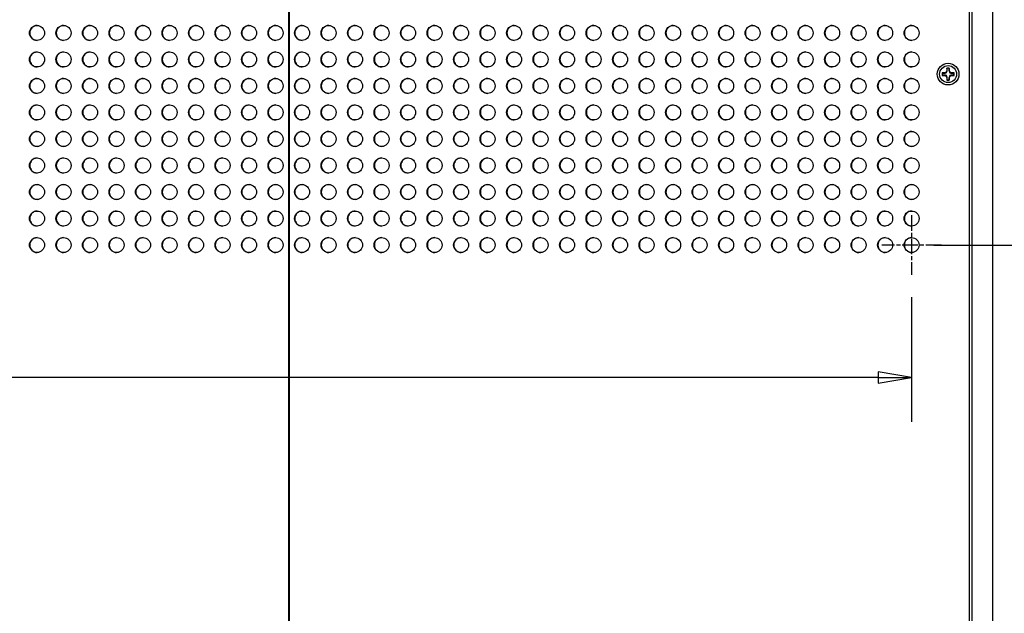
# Model space of a CAD drawing. Header units: millimetres. Extents: x 64 to 1798, y 64 to 1375.
# Tile 20 of 75: x 363 to 658, y 749 to 927. Entities that reach past the tile are written whole.
import ezdxf

# ---------------------------------------------------------------- set-up
doc = ezdxf.new("R2010")
doc.units = ezdxf.units.MM
doc.header["$LTSCALE"] = 6.666667
doc.linetypes.add('CHAIN', pattern=[0.7087, 0.4724, -0.0591, 0.1181, -0.0591])
doc.linetypes.add('DOUBLE_DASH_CHAIN', pattern=[1.2403, 0.6614, -0.0827, 0.1654, -0.0827, 0.1654, -0.0827])
for name, color, linetype, lineweight in [('Center Mark (ANSI)', 7, 'Continuous', 25), ('Dimension (ANSI)', 7, 'Continuous', 25), ('Section Line (ANSI)', 7, 'DOUBLE_DASH_CHAIN', 40), ('Visible (ANSI)', 7, 'Continuous', 25)]:
    doc.layers.add(name, color=color, linetype=linetype, lineweight=lineweight)
doc.styles.add('Note Text (ANSI)', font='tahoma.ttf')
doc.dimstyles.new('Default - mm (ANSI)', dxfattribs={"dimscale": 6.666667, "dimtxt": 1.75, "dimasz": 1.5, "dimexe": 2, "dimexo": 1, "dimgap": 0.8, "dimtad": 0, "dimtih": 1, "dimtoh": 1, "dimrnd": 1e-08, "dimzin": 0, "dimdsep": 46, "dimtxsty": 'Note Text (ANSI)', "dimblk": 'Filled-2', "dimcen": 0.09, "dimdle": 10, "dimclrd": 256, "dimclre": 256, "dimclrt": 256, "dimadec": 1, "dimazin": 0, "dimtfac": 1.741714, "dimtofl": 0, "dimtmove": 0, "dimatfit": 3, "dimldrblk": 'Filled-1', "dimfxl": 1, "dimtolj": 1, "dimtzin": 0, "dimlwd": -1, "dimlwe": -1, "dimarcsym": 0})

# ---------------------------------------------------------------- blocks, each defined once
blk = doc.blocks.new('2dTransSection0')
at = {"layer": 'Section Line (ANSI)', "linetype": 'DOUBLE_DASH_CHAIN', "ltscale": 12.351448}
blk.add_line((66.508, 151.776), (66.508, 67.959), dxfattribs=at)
blk = doc.blocks.new('Filled-2')
at = {"color": 0}
for p, q in [((0, 0), (-1, 0.167)), ((-1, 0.167), (-1, -0.167)), ((-1, 0), (0, 0)), ((-1, -0.167), (0, 0))]:
    blk.add_line(p, q, dxfattribs=at)
at = {"color": 0, "flags": 128}
blk.add_lwpolyline([(-1, -0.167), (0, 0), (-1, 0.167), (-1, -0.167)], dxfattribs=at)
at = {"color": 0}
blk.add_solid([(-1, -0.167), (0, 0), (-1, 0.167), (-1, -0.167)], dxfattribs=at)
blk = doc.blocks.new('*D10')
at = {"layer": 'Defpoints', "color": 0, "transparency": 16777216}
for p in [(654.21, 1011.84), (792.09, 1011.84), (684.69, 453.06)]:
    blk.add_point(p, dxfattribs=at)
at = {"layer": 'Dimension (ANSI)', "transparency": 16777216}
for p, q in [((660.88, 1011.84), (805.42, 1011.84)), ((792.09, 1001.84), (792.09, 756.85)), ((792.09, 463.06), (792.09, 708.05)), ((691.36, 453.06), (805.42, 453.06))]:
    blk.add_line(p, q, dxfattribs=at)
at = {"layer": 'Dimension (ANSI)', "transparency": 16777216, "xscale": 10, "yscale": 10, "zscale": 10}
for p, rotation in [((792.09, 1011.84), 90), ((792.09, 453.06), 270)]:
    blk.add_blockref('Filled-2', p, dxfattribs=dict(at, rotation=rotation))
at = {"layer": 'Dimension (ANSI)', "transparency": 16777216, "char_height": 11.6667, "attachment_point": 5, "style": 'Note Text (ANSI)'}
for s, insert in [('\\A1; 558.78 mm', (792.09, 743.88)), ('\\A1;[21.999 in]', (792.09, 719.48))]:
    blk.add_mtext(s, dxfattribs=dict(at, insert=insert))
blk = doc.blocks.new('Filled-1')
at = {"color": 0}
for p, q in [((0, 0), (-1, 0.333)), ((-1, 0.333), (-1, -0.333)), ((-1, 0), (0, 0)), ((-1, -0.333), (0, 0))]:
    blk.add_line(p, q, dxfattribs=at)
at = {"color": 0, "flags": 128}
blk.add_lwpolyline([(-1, -0.333), (0, 0), (-1, 0.333), (-1, -0.333)], dxfattribs=at)
at = {"color": 0}
blk.add_solid([(-1, -0.333), (0, 0), (-1, 0.333), (-1, -0.333)], dxfattribs=at)
blk = doc.blocks.new('*D25')
at = {"layer": 'Defpoints', "color": 0, "transparency": 16777216}
for p in [(256.81, 850.16), (629.88, 850.16), (629.88, 819.43)]:
    blk.add_point(p, dxfattribs=at)
at = {"layer": 'Dimension (ANSI)', "transparency": 16777216}
for p, q in [((256.81, 843.5), (256.81, 806.1)), ((629.88, 843.5), (629.88, 806.1)), ((256.81, 819.43), (210.84, 819.43)), ((619.88, 819.43), (266.81, 819.43))]:
    blk.add_line(p, q, dxfattribs=at)
at = {"layer": 'Dimension (ANSI)', "transparency": 16777216, "xscale": 10, "yscale": 10, "zscale": 10, "rotation": 180}
blk.add_blockref('Filled-2', (256.81, 819.43), dxfattribs=at)
at = {"layer": 'Dimension (ANSI)', "transparency": 16777216, "xscale": 10, "yscale": 10, "zscale": 10}
blk.add_blockref('Filled-2', (629.88, 819.43), dxfattribs=at)
at = {"layer": 'Dimension (ANSI)', "transparency": 16777216, "char_height": 11.6667, "attachment_point": 5, "style": 'Note Text (ANSI)'}
for s, insert in [('\\A1; 373.06 mm', (163.18, 830.84)), ('\\A1;[14.687 in]', (163.18, 806.47))]:
    blk.add_mtext(s, dxfattribs=dict(at, insert=insert))
blk = doc.blocks.new('*D26')
at = {"layer": 'Defpoints', "color": 0, "transparency": 16777216}
for p in [(638.79, 859.08), (717.66, 859.08), (684.69, 453.06)]:
    blk.add_point(p, dxfattribs=at)
at = {"layer": 'Dimension (ANSI)', "transparency": 16777216}
for p, q in [((645.46, 859.08), (730.99, 859.08)), ((717.66, 849.08), (717.66, 634.28)), ((717.66, 463.06), (717.66, 585.54)), ((691.36, 453.06), (730.99, 453.06))]:
    blk.add_line(p, q, dxfattribs=at)
at = {"layer": 'Dimension (ANSI)', "transparency": 16777216, "xscale": 10, "yscale": 10, "zscale": 10}
for p, rotation in [((717.66, 859.08), 90), ((717.66, 453.06), 270)]:
    blk.add_blockref('Filled-2', p, dxfattribs=dict(at, rotation=rotation))
at = {"layer": 'Dimension (ANSI)', "transparency": 16777216, "char_height": 11.6667, "attachment_point": 5, "style": 'Note Text (ANSI)'}
for s, insert in [('\\A1; 406.02 mm', (717.66, 621.32)), ('\\A1;[15.985 in]', (717.66, 596.94))]:
    blk.add_mtext(s, dxfattribs=dict(at, insert=insert))
blk = doc.blocks.new('*D27')
at = {"layer": 'Defpoints', "color": 0, "transparency": 16777216}
for p in [(638.79, 986.08), (717.49, 986.08), (629.88, 859.08)]:
    blk.add_point(p, dxfattribs=at)
at = {"layer": 'Dimension (ANSI)', "transparency": 16777216}
for p, q in [((645.46, 986.08), (730.82, 986.08)), ((717.49, 976.08), (717.49, 937.59)), ((717.49, 869.08), (717.49, 888.84)), ((636.54, 859.08), (730.82, 859.08))]:
    blk.add_line(p, q, dxfattribs=at)
at = {"layer": 'Dimension (ANSI)', "transparency": 16777216, "xscale": 10, "yscale": 10, "zscale": 10}
for p, rotation in [((717.49, 986.08), 90), ((717.49, 859.08), 270)]:
    blk.add_blockref('Filled-2', p, dxfattribs=dict(at, rotation=rotation))
at = {"layer": 'Dimension (ANSI)', "transparency": 16777216, "char_height": 11.6667, "attachment_point": 5, "style": 'Note Text (ANSI)'}
for s, insert in [('\\A1; 127.00 mm', (717.49, 924.62)), ('\\A1;[5.000 in]', (717.49, 900.25))]:
    blk.add_mtext(s, dxfattribs=dict(at, insert=insert))

msp = doc.modelspace()

# ---------------------------------------------------------------- linework, layer by layer
at = {"layer": 'Center Mark (ANSI)', "linetype": 'CHAIN', "ltscale": 1.48558}
for p, q in [((629.8763, 867.9939), (629.8763, 850.1647)), ((638.7909, 859.0793), (620.9618, 859.0793))]:
    msp.add_line(p, q, dxfattribs=at)
at = {"layer": 'Visible (ANSI)'}
for p, q in [((654.2145, 453.0576), (654.2145, 1011.8376)), ((647.1102, 996.3663), (647.1102, 468.5289)), ((647.8645, 995.3376), (647.8645, 469.5576)), ((640.4521, 911.3064), (640.2471, 910.8116)), ((640.4521, 912.0063), (640.4521, 911.3064)), ((640.5347, 911.29), (640.4521, 911.3064)), ((641.0874, 911.29), (641.17, 911.3064)), ((641.17, 911.3064), (641.17, 912.0063)), ((641.375, 910.8116), (641.17, 911.3064)), ((639.7522, 910.6066), (639.0524, 910.6066)), ((639.0524, 909.8886), (639.7522, 909.8886)), ((640.2471, 910.8116), (639.7522, 910.6066)), ((639.7687, 910.5239), (639.7522, 910.6066)), ((639.7687, 909.9713), (639.7522, 909.8886)), ((639.7522, 909.8886), (640.2471, 909.6836)), ((640.3423, 910.7163), (640.2471, 910.8116)), ((640.3423, 909.7789), (640.2471, 909.6836)), ((640.2471, 909.6836), (640.4521, 909.1888)), ((640.5347, 909.2052), (640.4521, 909.1888)), ((640.4521, 909.1888), (640.4521, 908.4889)), ((641.0874, 909.2052), (641.17, 909.1888)), ((641.17, 909.1888), (641.375, 909.6836)), ((641.17, 908.4889), (641.17, 909.1888)), ((641.2797, 910.7163), (641.375, 910.8116)), ((641.2797, 909.7789), (641.375, 909.6836)), ((641.8699, 910.6066), (641.375, 910.8116)), ((641.375, 909.6836), (641.8699, 909.8886)), ((641.8534, 910.5239), (641.8699, 910.6066)), ((641.8534, 909.9713), (641.8699, 909.8886)), ((642.5697, 910.6066), (641.8699, 910.6066)), ((641.8699, 909.8886), (642.5697, 909.8886))]:
    msp.add_line(p, q, dxfattribs=at)
for centre, radius in [((367.9388, 922.5793), 2.2479), ((375.8763, 922.5793), 2.2479), ((383.8138, 922.5793), 2.2479), ((391.7513, 922.5793), 2.2479), ((399.6888, 922.5793), 2.2479), ((407.6263, 922.5793), 2.2479), ((415.5638, 922.5793), 2.2479), ((423.5013, 922.5793), 2.2479), ((431.4388, 922.5793), 2.2479), ((439.3763, 922.5793), 2.2479), ((447.3138, 922.5793), 2.2479), ((455.2513, 922.5793), 2.2479), ((463.1888, 922.5793), 2.2479), ((471.1263, 922.5793), 2.2479), ((479.0638, 922.5793), 2.2479), ((487.0013, 922.5793), 2.2479), ((494.9388, 922.5793), 2.2479), ((502.8763, 922.5793), 2.2479), ((510.8138, 922.5793), 2.2479), ((518.7513, 922.5793), 2.2479), ((526.6888, 922.5793), 2.2479), ((534.6263, 922.5793), 2.2479), ((542.5638, 922.5793), 2.2479), ((550.5013, 922.5793), 2.2479), ((558.4388, 922.5793), 2.2479), ((566.3763, 922.5793), 2.2479), ((574.3138, 922.5793), 2.2479), ((582.2513, 922.5793), 2.2479), ((590.1888, 922.5793), 2.2479), ((598.1263, 922.5793), 2.2479), ((606.0638, 922.5793), 2.2479), ((614.0013, 922.5793), 2.2479), ((621.9388, 922.5793), 2.2479), ((629.8763, 922.5793), 2.2479), ((367.9388, 914.6418), 2.2479), ((375.8763, 914.6418), 2.2479), ((383.8138, 914.6418), 2.2479), ((391.7513, 914.6418), 2.2479), ((399.6888, 914.6418), 2.2479), ((407.6263, 914.6418), 2.2479), ((415.5638, 914.6418), 2.2479), ((423.5013, 914.6418), 2.2479), ((431.4388, 914.6418), 2.2479), ((439.3763, 914.6418), 2.2479), ((447.3138, 914.6418), 2.2479), ((455.2513, 914.6418), 2.2479), ((463.1888, 914.6418), 2.2479), ((471.1263, 914.6418), 2.2479), ((479.0638, 914.6418), 2.2479), ((487.0013, 914.6418), 2.2479), ((494.9388, 914.6418), 2.2479), ((502.8763, 914.6418), 2.2479), ((510.8138, 914.6418), 2.2479), ((518.7513, 914.6418), 2.2479), ((526.6888, 914.6418), 2.2479), ((534.6263, 914.6418), 2.2479), ((542.5638, 914.6418), 2.2479), ((550.5013, 914.6418), 2.2479), ((558.4388, 914.6418), 2.2479), ((566.3763, 914.6418), 2.2479), ((574.3138, 914.6418), 2.2479), ((582.2513, 914.6418), 2.2479), ((590.1888, 914.6418), 2.2479), ((598.1263, 914.6418), 2.2479), ((606.0638, 914.6418), 2.2479), ((614.0013, 914.6418), 2.2479), ((621.9388, 914.6418), 2.2479), ((629.8763, 914.6418), 2.2479), ((640.811, 910.2476), 3.2512), ((640.811, 910.2476), 2.54), ((367.9388, 906.7043), 2.2479), ((375.8763, 906.7043), 2.2479), ((383.8138, 906.7043), 2.2479), ((391.7513, 906.7043), 2.2479), ((399.6888, 906.7043), 2.2479), ((407.6263, 906.7043), 2.2479), ((415.5638, 906.7043), 2.2479), ((423.5013, 906.7043), 2.2479), ((431.4388, 906.7043), 2.2479), ((439.3763, 906.7043), 2.2479), ((447.3138, 906.7043), 2.2479), ((455.2513, 906.7043), 2.2479), ((463.1888, 906.7043), 2.2479), ((471.1263, 906.7043), 2.2479), ((479.0638, 906.7043), 2.2479), ((487.0013, 906.7043), 2.2479), ((494.9388, 906.7043), 2.2479), ((502.8763, 906.7043), 2.2479), ((510.8138, 906.7043), 2.2479), ((518.7513, 906.7043), 2.2479), ((526.6888, 906.7043), 2.2479), ((534.6263, 906.7043), 2.2479), ((542.5638, 906.7043), 2.2479), ((550.5013, 906.7043), 2.2479), ((558.4388, 906.7043), 2.2479), ((566.3763, 906.7043), 2.2479), ((574.3138, 906.7043), 2.2479), ((582.2513, 906.7043), 2.2479), ((590.1888, 906.7043), 2.2479), ((598.1263, 906.7043), 2.2479), ((606.0638, 906.7043), 2.2479), ((614.0013, 906.7043), 2.2479), ((621.9388, 906.7043), 2.2479), ((629.8763, 906.7043), 2.2479), ((367.9388, 898.7668), 2.2479), ((375.8763, 898.7668), 2.2479), ((383.8138, 898.7668), 2.2479), ((391.7513, 898.7668), 2.2479), ((399.6888, 898.7668), 2.2479), ((407.6263, 898.7668), 2.2479), ((415.5638, 898.7668), 2.2479), ((423.5013, 898.7668), 2.2479), ((431.4388, 898.7668), 2.2479), ((439.3763, 898.7668), 2.2479), ((447.3138, 898.7668), 2.2479), ((455.2513, 898.7668), 2.2479), ((463.1888, 898.7668), 2.2479), ((471.1263, 898.7668), 2.2479), ((479.0638, 898.7668), 2.2479), ((487.0013, 898.7668), 2.2479), ((494.9388, 898.7668), 2.2479), ((502.8763, 898.7668), 2.2479), ((510.8138, 898.7668), 2.2479), ((518.7513, 898.7668), 2.2479), ((526.6888, 898.7668), 2.2479), ((534.6263, 898.7668), 2.2479), ((542.5638, 898.7668), 2.2479), ((550.5013, 898.7668), 2.2479), ((558.4388, 898.7668), 2.2479), ((566.3763, 898.7668), 2.2479), ((574.3138, 898.7668), 2.2479), ((582.2513, 898.7668), 2.2479), ((590.1888, 898.7668), 2.2479), ((598.1263, 898.7668), 2.2479), ((606.0638, 898.7668), 2.2479), ((614.0013, 898.7668), 2.2479), ((621.9388, 898.7668), 2.2479), ((629.8763, 898.7668), 2.2479), ((367.9388, 890.8293), 2.2479), ((375.8763, 890.8293), 2.2479), ((383.8138, 890.8293), 2.2479), ((391.7513, 890.8293), 2.2479), ((399.6888, 890.8293), 2.2479), ((407.6263, 890.8293), 2.2479), ((415.5638, 890.8293), 2.2479), ((423.5013, 890.8293), 2.2479), ((431.4388, 890.8293), 2.2479), ((439.3763, 890.8293), 2.2479), ((447.3138, 890.8293), 2.2479), ((455.2513, 890.8293), 2.2479), ((463.1888, 890.8293), 2.2479), ((471.1263, 890.8293), 2.2479), ((479.0638, 890.8293), 2.2479), ((487.0013, 890.8293), 2.2479), ((494.9388, 890.8293), 2.2479), ((502.8763, 890.8293), 2.2479), ((510.8138, 890.8293), 2.2479), ((518.7513, 890.8293), 2.2479), ((526.6888, 890.8293), 2.2479), ((534.6263, 890.8293), 2.2479), ((542.5638, 890.8293), 2.2479), ((550.5013, 890.8293), 2.2479), ((558.4388, 890.8293), 2.2479), ((566.3763, 890.8293), 2.2479), ((574.3138, 890.8293), 2.2479), ((582.2513, 890.8293), 2.2479), ((590.1888, 890.8293), 2.2479), ((598.1263, 890.8293), 2.2479), ((606.0638, 890.8293), 2.2479), ((614.0013, 890.8293), 2.2479), ((621.9388, 890.8293), 2.2479), ((629.8763, 890.8293), 2.2479), ((367.9388, 882.8918), 2.2479), ((375.8763, 882.8918), 2.2479), ((383.8138, 882.8918), 2.2479), ((391.7513, 882.8918), 2.2479), ((399.6888, 882.8918), 2.2479), ((407.6263, 882.8918), 2.2479), ((415.5638, 882.8918), 2.2479), ((423.5013, 882.8918), 2.2479), ((431.4388, 882.8918), 2.2479), ((439.3763, 882.8918), 2.2479), ((447.3138, 882.8918), 2.2479), ((455.2513, 882.8918), 2.2479), ((463.1888, 882.8918), 2.2479), ((471.1263, 882.8918), 2.2479), ((479.0638, 882.8918), 2.2479), ((487.0013, 882.8918), 2.2479), ((494.9388, 882.8918), 2.2479), ((502.8763, 882.8918), 2.2479), ((510.8138, 882.8918), 2.2479), ((518.7513, 882.8918), 2.2479), ((526.6888, 882.8918), 2.2479), ((534.6263, 882.8918), 2.2479), ((542.5638, 882.8918), 2.2479), ((550.5013, 882.8918), 2.2479), ((558.4388, 882.8918), 2.2479), ((566.3763, 882.8918), 2.2479), ((574.3138, 882.8918), 2.2479), ((582.2513, 882.8918), 2.2479), ((590.1888, 882.8918), 2.2479), ((598.1263, 882.8918), 2.2479), ((606.0638, 882.8918), 2.2479), ((614.0013, 882.8918), 2.2479), ((621.9388, 882.8918), 2.2479), ((629.8763, 882.8918), 2.2479), ((367.9388, 874.9543), 2.2479), ((375.8763, 874.9543), 2.2479), ((383.8138, 874.9543), 2.2479), ((391.7513, 874.9543), 2.2479), ((399.6888, 874.9543), 2.2479), ((407.6263, 874.9543), 2.2479), ((415.5638, 874.9543), 2.2479), ((423.5013, 874.9543), 2.2479), ((431.4388, 874.9543), 2.2479), ((439.3763, 874.9543), 2.2479), ((447.3138, 874.9543), 2.2479), ((455.2513, 874.9543), 2.2479), ((463.1888, 874.9543), 2.2479), ((471.1263, 874.9543), 2.2479), ((479.0638, 874.9543), 2.2479), ((487.0013, 874.9543), 2.2479), ((494.9388, 874.9543), 2.2479), ((502.8763, 874.9543), 2.2479), ((510.8138, 874.9543), 2.2479), ((518.7513, 874.9543), 2.2479), ((526.6888, 874.9543), 2.2479), ((534.6263, 874.9543), 2.2479), ((542.5638, 874.9543), 2.2479), ((550.5013, 874.9543), 2.2479), ((558.4388, 874.9543), 2.2479), ((566.3763, 874.9543), 2.2479), ((574.3138, 874.9543), 2.2479), ((582.2513, 874.9543), 2.2479), ((590.1888, 874.9543), 2.2479), ((598.1263, 874.9543), 2.2479), ((606.0638, 874.9543), 2.2479), ((614.0013, 874.9543), 2.2479), ((621.9388, 874.9543), 2.2479), ((629.8763, 874.9543), 2.2479), ((367.9388, 867.0168), 2.2479), ((375.8763, 867.0168), 2.2479), ((383.8138, 867.0168), 2.2479), ((391.7513, 867.0168), 2.2479), ((399.6888, 867.0168), 2.2479), ((407.6263, 867.0168), 2.2479), ((415.5638, 867.0168), 2.2479), ((423.5013, 867.0168), 2.2479), ((431.4388, 867.0168), 2.2479), ((439.3763, 867.0168), 2.2479), ((447.3138, 867.0168), 2.2479), ((455.2513, 867.0168), 2.2479), ((463.1888, 867.0168), 2.2479), ((471.1263, 867.0168), 2.2479), ((479.0638, 867.0168), 2.2479), ((487.0013, 867.0168), 2.2479), ((494.9388, 867.0168), 2.2479), ((502.8763, 867.0168), 2.2479), ((510.8138, 867.0168), 2.2479), ((518.7513, 867.0168), 2.2479), ((526.6888, 867.0168), 2.2479), ((534.6263, 867.0168), 2.2479), ((542.5638, 867.0168), 2.2479), ((550.5013, 867.0168), 2.2479), ((558.4388, 867.0168), 2.2479), ((566.3763, 867.0168), 2.2479), ((574.3138, 867.0168), 2.2479), ((582.2513, 867.0168), 2.2479), ((590.1888, 867.0168), 2.2479), ((598.1263, 867.0168), 2.2479), ((606.0638, 867.0168), 2.2479), ((614.0013, 867.0168), 2.2479), ((621.9388, 867.0168), 2.2479), ((629.8763, 867.0168), 2.2479), ((367.9388, 859.0793), 2.2479), ((375.8763, 859.0793), 2.2479), ((383.8138, 859.0793), 2.2479), ((391.7513, 859.0793), 2.2479), ((399.6888, 859.0793), 2.2479), ((407.6263, 859.0793), 2.2479), ((415.5638, 859.0793), 2.2479), ((423.5013, 859.0793), 2.2479), ((431.4388, 859.0793), 2.2479), ((439.3763, 859.0793), 2.2479), ((447.3138, 859.0793), 2.2479), ((455.2513, 859.0793), 2.2479), ((463.1888, 859.0793), 2.2479), ((471.1263, 859.0793), 2.2479), ((479.0638, 859.0793), 2.2479), ((487.0013, 859.0793), 2.2479), ((494.9388, 859.0793), 2.2479), ((502.8763, 859.0793), 2.2479), ((510.8138, 859.0793), 2.2479), ((518.7513, 859.0793), 2.2479), ((526.6888, 859.0793), 2.2479), ((534.6263, 859.0793), 2.2479), ((542.5638, 859.0793), 2.2479), ((550.5013, 859.0793), 2.2479), ((558.4388, 859.0793), 2.2479), ((566.3763, 859.0793), 2.2479), ((574.3138, 859.0793), 2.2479), ((582.2513, 859.0793), 2.2479), ((590.1888, 859.0793), 2.2479), ((598.1263, 859.0793), 2.2479), ((606.0638, 859.0793), 2.2479), ((614.0013, 859.0793), 2.2479), ((621.9388, 859.0793), 2.2479), ((629.8763, 859.0793), 2.2479)]:
    msp.add_circle(centre, radius, dxfattribs=at)
for centre, radius, start, end in [((368.0277, 922.5793), 2.2479, 91.133041, 268.866959), ((375.9652, 922.5793), 2.2479, 91.133041, 268.866959), ((383.9027, 922.5793), 2.2479, 91.133041, 268.866959), ((391.8402, 922.5793), 2.2479, 91.133041, 268.866959), ((399.7777, 922.5793), 2.2479, 91.133041, 268.866959), ((407.7152, 922.5793), 2.2479, 91.133041, 268.866959), ((415.6527, 922.5793), 2.2479, 91.133041, 268.866959), ((423.5902, 922.5793), 2.2479, 91.133041, 268.866959), ((431.5277, 922.5793), 2.2479, 91.133041, 268.866959), ((439.4652, 922.5793), 2.2479, 91.133041, 268.866959), ((447.4027, 922.5793), 2.2479, 91.133041, 268.866959), ((455.3402, 922.5793), 2.2479, 91.133041, 268.866959), ((463.2777, 922.5793), 2.2479, 91.133041, 268.866959), ((471.2152, 922.5793), 2.2479, 91.133041, 268.866959), ((479.1527, 922.5793), 2.2479, 91.133041, 268.866959), ((487.0902, 922.5793), 2.2479, 91.133041, 268.866959), ((495.0277, 922.5793), 2.2479, 91.133041, 268.866959), ((502.9652, 922.5793), 2.2479, 91.133041, 268.866959), ((510.9027, 922.5793), 2.2479, 91.133041, 268.866959), ((518.8402, 922.5793), 2.2479, 91.133041, 268.866959), ((526.7777, 922.5793), 2.2479, 91.133041, 268.866959), ((534.7152, 922.5793), 2.2479, 91.133041, 268.866959), ((542.6527, 922.5793), 2.2479, 91.133041, 268.866959), ((550.5902, 922.5793), 2.2479, 91.133041, 268.866959), ((558.5277, 922.5793), 2.2479, 91.133041, 268.866959), ((566.4652, 922.5793), 2.2479, 91.133041, 268.866959), ((574.4027, 922.5793), 2.2479, 91.133041, 268.866959), ((582.3402, 922.5793), 2.2479, 91.133041, 268.866959), ((590.2777, 922.5793), 2.2479, 91.133041, 268.866959), ((598.2152, 922.5793), 2.2479, 91.133041, 268.866959), ((606.1527, 922.5793), 2.2479, 91.133041, 268.866959), ((614.0902, 922.5793), 2.2479, 91.133041, 268.866959), ((622.0277, 922.5793), 2.2479, 91.133041, 268.866959), ((629.9652, 922.5793), 2.2479, 91.133041, 268.866959), ((368.0277, 914.6418), 2.2479, 91.133041, 268.866959), ((375.9652, 914.6418), 2.2479, 91.133041, 268.866959), ((383.9027, 914.6418), 2.2479, 91.133041, 268.866959), ((391.8402, 914.6418), 2.2479, 91.133041, 268.866959), ((399.7777, 914.6418), 2.2479, 91.133041, 268.866959), ((407.7152, 914.6418), 2.2479, 91.133041, 268.866959), ((415.6527, 914.6418), 2.2479, 91.133041, 268.866959), ((423.5902, 914.6418), 2.2479, 91.133041, 268.866959), ((431.5277, 914.6418), 2.2479, 91.133041, 268.866959), ((439.4652, 914.6418), 2.2479, 91.133041, 268.866959), ((447.4027, 914.6418), 2.2479, 91.133041, 268.866959), ((455.3402, 914.6418), 2.2479, 91.133041, 268.866959), ((463.2777, 914.6418), 2.2479, 91.133041, 268.866959), ((471.2152, 914.6418), 2.2479, 91.133041, 268.866959), ((479.1527, 914.6418), 2.2479, 91.133041, 268.866959), ((487.0902, 914.6418), 2.2479, 91.133041, 268.866959), ((495.0277, 914.6418), 2.2479, 91.133041, 268.866959), ((502.9652, 914.6418), 2.2479, 91.133041, 268.866959), ((510.9027, 914.6418), 2.2479, 91.133041, 268.866959), ((518.8402, 914.6418), 2.2479, 91.133041, 268.866959), ((526.7777, 914.6418), 2.2479, 91.133041, 268.866959), ((534.7152, 914.6418), 2.2479, 91.133041, 268.866959), ((542.6527, 914.6418), 2.2479, 91.133041, 268.866959), ((550.5902, 914.6418), 2.2479, 91.133041, 268.866959), ((558.5277, 914.6418), 2.2479, 91.133041, 268.866959), ((566.4652, 914.6418), 2.2479, 91.133041, 268.866959), ((574.4027, 914.6418), 2.2479, 91.133041, 268.866959), ((582.3402, 914.6418), 2.2479, 91.133041, 268.866959), ((590.2777, 914.6418), 2.2479, 91.133041, 268.866959), ((598.2152, 914.6418), 2.2479, 91.133041, 268.866959), ((606.1527, 914.6418), 2.2479, 91.133041, 268.866959), ((614.0902, 914.6418), 2.2479, 91.133041, 268.866959), ((622.0277, 914.6418), 2.2479, 91.133041, 268.866959), ((629.9652, 914.6418), 2.2479, 91.133041, 268.866959), ((640.811, 910.2476), 1.7949, 78.463041, 101.536959), ((640.811, 910.2476), 1.7483, 78.660385, 101.339615), ((368.0277, 906.7043), 2.2479, 91.133041, 268.866959), ((375.9652, 906.7043), 2.2479, 91.133041, 268.866959), ((383.9027, 906.7043), 2.2479, 91.133041, 268.866959), ((391.8402, 906.7043), 2.2479, 91.133041, 268.866959), ((399.7777, 906.7043), 2.2479, 91.133041, 268.866959), ((407.7152, 906.7043), 2.2479, 91.133041, 268.866959), ((415.6527, 906.7043), 2.2479, 91.133041, 268.866959), ((423.5902, 906.7043), 2.2479, 91.133041, 268.866959), ((431.5277, 906.7043), 2.2479, 91.133041, 268.866959), ((439.4652, 906.7043), 2.2479, 91.133041, 268.866959), ((447.4027, 906.7043), 2.2479, 91.133041, 268.866959), ((455.3402, 906.7043), 2.2479, 91.133041, 268.866959), ((463.2777, 906.7043), 2.2479, 91.133041, 268.866959), ((471.2152, 906.7043), 2.2479, 91.133041, 268.866959), ((479.1527, 906.7043), 2.2479, 91.133041, 268.866959), ((487.0902, 906.7043), 2.2479, 91.133041, 268.866959), ((495.0277, 906.7043), 2.2479, 91.133041, 268.866959), ((502.9652, 906.7043), 2.2479, 91.133041, 268.866959), ((510.9027, 906.7043), 2.2479, 91.133041, 268.866959), ((518.8402, 906.7043), 2.2479, 91.133041, 268.866959), ((526.7777, 906.7043), 2.2479, 91.133041, 268.866959), ((534.7152, 906.7043), 2.2479, 91.133041, 268.866959), ((542.6527, 906.7043), 2.2479, 91.133041, 268.866959), ((550.5902, 906.7043), 2.2479, 91.133041, 268.866959), ((558.5277, 906.7043), 2.2479, 91.133041, 268.866959), ((566.4652, 906.7043), 2.2479, 91.133041, 268.866959), ((574.4027, 906.7043), 2.2479, 91.133041, 268.866959), ((582.3402, 906.7043), 2.2479, 91.133041, 268.866959), ((590.2777, 906.7043), 2.2479, 91.133041, 268.866959), ((598.2152, 906.7043), 2.2479, 91.133041, 268.866959), ((606.1527, 906.7043), 2.2479, 91.133041, 268.866959), ((614.0902, 906.7043), 2.2479, 91.133041, 268.866959), ((622.0277, 906.7043), 2.2479, 91.133041, 268.866959), ((629.9652, 906.7043), 2.2479, 91.133041, 268.866959), ((640.811, 910.2476), 1.7949, 168.463041, 191.536959), ((640.811, 910.2476), 1.7483, 168.660385, 191.339615), ((640.811, 910.2476), 1.7949, 258.463041, 281.536959), ((640.811, 910.2476), 1.7483, 258.660385, 281.339615), ((640.811, 910.2476), 1.7483, 348.660385, 11.339615), ((640.811, 910.2476), 1.7949, 348.463041, 11.536959), ((368.0277, 898.7668), 2.2479, 91.133041, 268.866959), ((375.9652, 898.7668), 2.2479, 91.133041, 268.866959), ((383.9027, 898.7668), 2.2479, 91.133041, 268.866959), ((391.8402, 898.7668), 2.2479, 91.133041, 268.866959), ((399.7777, 898.7668), 2.2479, 91.133041, 268.866959), ((407.7152, 898.7668), 2.2479, 91.133041, 268.866959), ((415.6527, 898.7668), 2.2479, 91.133041, 268.866959), ((423.5902, 898.7668), 2.2479, 91.133041, 268.866959), ((431.5277, 898.7668), 2.2479, 91.133041, 268.866959), ((439.4652, 898.7668), 2.2479, 91.133041, 268.866959), ((447.4027, 898.7668), 2.2479, 91.133041, 268.866959), ((455.3402, 898.7668), 2.2479, 91.133041, 268.866959), ((463.2777, 898.7668), 2.2479, 91.133041, 268.866959), ((471.2152, 898.7668), 2.2479, 91.133041, 268.866959), ((479.1527, 898.7668), 2.2479, 91.133041, 268.866959), ((487.0902, 898.7668), 2.2479, 91.133041, 268.866959), ((495.0277, 898.7668), 2.2479, 91.133041, 268.866959), ((502.9652, 898.7668), 2.2479, 91.133041, 268.866959), ((510.9027, 898.7668), 2.2479, 91.133041, 268.866959), ((518.8402, 898.7668), 2.2479, 91.133041, 268.866959), ((526.7777, 898.7668), 2.2479, 91.133041, 268.866959), ((534.7152, 898.7668), 2.2479, 91.133041, 268.866959), ((542.6527, 898.7668), 2.2479, 91.133041, 268.866959), ((550.5902, 898.7668), 2.2479, 91.133041, 268.866959), ((558.5277, 898.7668), 2.2479, 91.133041, 268.866959), ((566.4652, 898.7668), 2.2479, 91.133041, 268.866959), ((574.4027, 898.7668), 2.2479, 91.133041, 268.866959), ((582.3402, 898.7668), 2.2479, 91.133041, 268.866959), ((590.2777, 898.7668), 2.2479, 91.133041, 268.866959), ((598.2152, 898.7668), 2.2479, 91.133041, 268.866959), ((606.1527, 898.7668), 2.2479, 91.133041, 268.866959), ((614.0902, 898.7668), 2.2479, 91.133041, 268.866959), ((622.0277, 898.7668), 2.2479, 91.133041, 268.866959), ((629.9652, 898.7668), 2.2479, 91.133041, 268.866959), ((368.0277, 890.8293), 2.2479, 91.133041, 268.866959), ((375.9652, 890.8293), 2.2479, 91.133041, 268.866959), ((383.9027, 890.8293), 2.2479, 91.133041, 268.866959), ((391.8402, 890.8293), 2.2479, 91.133041, 268.866959), ((399.7777, 890.8293), 2.2479, 91.133041, 268.866959), ((407.7152, 890.8293), 2.2479, 91.133041, 268.866959), ((415.6527, 890.8293), 2.2479, 91.133041, 268.866959), ((423.5902, 890.8293), 2.2479, 91.133041, 268.866959), ((431.5277, 890.8293), 2.2479, 91.133041, 268.866959), ((439.4652, 890.8293), 2.2479, 91.133041, 268.866959), ((447.4027, 890.8293), 2.2479, 91.133041, 268.866959), ((455.3402, 890.8293), 2.2479, 91.133041, 268.866959), ((463.2777, 890.8293), 2.2479, 91.133041, 268.866959), ((471.2152, 890.8293), 2.2479, 91.133041, 268.866959), ((479.1527, 890.8293), 2.2479, 91.133041, 268.866959), ((487.0902, 890.8293), 2.2479, 91.133041, 268.866959), ((495.0277, 890.8293), 2.2479, 91.133041, 268.866959), ((502.9652, 890.8293), 2.2479, 91.133041, 268.866959), ((510.9027, 890.8293), 2.2479, 91.133041, 268.866959), ((518.8402, 890.8293), 2.2479, 91.133041, 268.866959), ((526.7777, 890.8293), 2.2479, 91.133041, 268.866959), ((534.7152, 890.8293), 2.2479, 91.133041, 268.866959), ((542.6527, 890.8293), 2.2479, 91.133041, 268.866959), ((550.5902, 890.8293), 2.2479, 91.133041, 268.866959), ((558.5277, 890.8293), 2.2479, 91.133041, 268.866959), ((566.4652, 890.8293), 2.2479, 91.133041, 268.866959), ((574.4027, 890.8293), 2.2479, 91.133041, 268.866959), ((582.3402, 890.8293), 2.2479, 91.133041, 268.866959), ((590.2777, 890.8293), 2.2479, 91.133041, 268.866959), ((598.2152, 890.8293), 2.2479, 91.133041, 268.866959), ((606.1527, 890.8293), 2.2479, 91.133041, 268.866959), ((614.0902, 890.8293), 2.2479, 91.133041, 268.866959), ((622.0277, 890.8293), 2.2479, 91.133041, 268.866959), ((629.9652, 890.8293), 2.2479, 91.133041, 268.866959), ((368.0277, 882.8918), 2.2479, 91.133041, 268.866959), ((375.9652, 882.8918), 2.2479, 91.133041, 268.866959), ((383.9027, 882.8918), 2.2479, 91.133041, 268.866959), ((391.8402, 882.8918), 2.2479, 91.133041, 268.866959), ((399.7777, 882.8918), 2.2479, 91.133041, 268.866959), ((407.7152, 882.8918), 2.2479, 91.133041, 268.866959), ((415.6527, 882.8918), 2.2479, 91.133041, 268.866959), ((423.5902, 882.8918), 2.2479, 91.133041, 268.866959), ((431.5277, 882.8918), 2.2479, 91.133041, 268.866959), ((439.4652, 882.8918), 2.2479, 91.133041, 268.866959), ((447.4027, 882.8918), 2.2479, 91.133041, 268.866959), ((455.3402, 882.8918), 2.2479, 91.133041, 268.866959), ((463.2777, 882.8918), 2.2479, 91.133041, 268.866959), ((471.2152, 882.8918), 2.2479, 91.133041, 268.866959), ((479.1527, 882.8918), 2.2479, 91.133041, 268.866959), ((487.0902, 882.8918), 2.2479, 91.133041, 268.866959), ((495.0277, 882.8918), 2.2479, 91.133041, 268.866959), ((502.9652, 882.8918), 2.2479, 91.133041, 268.866959), ((510.9027, 882.8918), 2.2479, 91.133041, 268.866959), ((518.8402, 882.8918), 2.2479, 91.133041, 268.866959), ((526.7777, 882.8918), 2.2479, 91.133041, 268.866959), ((534.7152, 882.8918), 2.2479, 91.133041, 268.866959), ((542.6527, 882.8918), 2.2479, 91.133041, 268.866959), ((550.5902, 882.8918), 2.2479, 91.133041, 268.866959), ((558.5277, 882.8918), 2.2479, 91.133041, 268.866959), ((566.4652, 882.8918), 2.2479, 91.133041, 268.866959), ((574.4027, 882.8918), 2.2479, 91.133041, 268.866959), ((582.3402, 882.8918), 2.2479, 91.133041, 268.866959), ((590.2777, 882.8918), 2.2479, 91.133041, 268.866959), ((598.2152, 882.8918), 2.2479, 91.133041, 268.866959), ((606.1527, 882.8918), 2.2479, 91.133041, 268.866959), ((614.0902, 882.8918), 2.2479, 91.133041, 268.866959), ((622.0277, 882.8918), 2.2479, 91.133041, 268.866959), ((629.9652, 882.8918), 2.2479, 91.133041, 268.866959), ((368.0277, 874.9543), 2.2479, 91.133041, 268.866959), ((375.9652, 874.9543), 2.2479, 91.133041, 268.866959), ((383.9027, 874.9543), 2.2479, 91.133041, 268.866959), ((391.8402, 874.9543), 2.2479, 91.133041, 268.866959), ((399.7777, 874.9543), 2.2479, 91.133041, 268.866959), ((407.7152, 874.9543), 2.2479, 91.133041, 268.866959), ((415.6527, 874.9543), 2.2479, 91.133041, 268.866959), ((423.5902, 874.9543), 2.2479, 91.133041, 268.866959), ((431.5277, 874.9543), 2.2479, 91.133041, 268.866959), ((439.4652, 874.9543), 2.2479, 91.133041, 268.866959), ((447.4027, 874.9543), 2.2479, 91.133041, 268.866959), ((455.3402, 874.9543), 2.2479, 91.133041, 268.866959), ((463.2777, 874.9543), 2.2479, 91.133041, 268.866959), ((471.2152, 874.9543), 2.2479, 91.133041, 268.866959), ((479.1527, 874.9543), 2.2479, 91.133041, 268.866959), ((487.0902, 874.9543), 2.2479, 91.133041, 268.866959), ((495.0277, 874.9543), 2.2479, 91.133041, 268.866959), ((502.9652, 874.9543), 2.2479, 91.133041, 268.866959), ((510.9027, 874.9543), 2.2479, 91.133041, 268.866959), ((518.8402, 874.9543), 2.2479, 91.133041, 268.866959), ((526.7777, 874.9543), 2.2479, 91.133041, 268.866959), ((534.7152, 874.9543), 2.2479, 91.133041, 268.866959), ((542.6527, 874.9543), 2.2479, 91.133041, 268.866959), ((550.5902, 874.9543), 2.2479, 91.133041, 268.866959), ((558.5277, 874.9543), 2.2479, 91.133041, 268.866959), ((566.4652, 874.9543), 2.2479, 91.133041, 268.866959), ((574.4027, 874.9543), 2.2479, 91.133041, 268.866959), ((582.3402, 874.9543), 2.2479, 91.133041, 268.866959), ((590.2777, 874.9543), 2.2479, 91.133041, 268.866959), ((598.2152, 874.9543), 2.2479, 91.133041, 268.866959), ((606.1527, 874.9543), 2.2479, 91.133041, 268.866959), ((614.0902, 874.9543), 2.2479, 91.133041, 268.866959), ((622.0277, 874.9543), 2.2479, 91.133041, 268.866959), ((629.9652, 874.9543), 2.2479, 91.133041, 268.866959), ((368.0277, 867.0168), 2.2479, 91.133041, 268.866959), ((375.9652, 867.0168), 2.2479, 91.133041, 268.866959), ((383.9027, 867.0168), 2.2479, 91.133041, 268.866959), ((391.8402, 867.0168), 2.2479, 91.133041, 268.866959), ((399.7777, 867.0168), 2.2479, 91.133041, 268.866959), ((407.7152, 867.0168), 2.2479, 91.133041, 268.866959), ((415.6527, 867.0168), 2.2479, 91.133041, 268.866959), ((423.5902, 867.0168), 2.2479, 91.133041, 268.866959), ((431.5277, 867.0168), 2.2479, 91.133041, 268.866959), ((439.4652, 867.0168), 2.2479, 91.133041, 268.866959), ((447.4027, 867.0168), 2.2479, 91.133041, 268.866959), ((455.3402, 867.0168), 2.2479, 91.133041, 268.866959), ((463.2777, 867.0168), 2.2479, 91.133041, 268.866959), ((471.2152, 867.0168), 2.2479, 91.133041, 268.866959), ((479.1527, 867.0168), 2.2479, 91.133041, 268.866959), ((487.0902, 867.0168), 2.2479, 91.133041, 268.866959), ((495.0277, 867.0168), 2.2479, 91.133041, 268.866959), ((502.9652, 867.0168), 2.2479, 91.133041, 268.866959), ((510.9027, 867.0168), 2.2479, 91.133041, 268.866959), ((518.8402, 867.0168), 2.2479, 91.133041, 268.866959), ((526.7777, 867.0168), 2.2479, 91.133041, 268.866959), ((534.7152, 867.0168), 2.2479, 91.133041, 268.866959), ((542.6527, 867.0168), 2.2479, 91.133041, 268.866959), ((550.5902, 867.0168), 2.2479, 91.133041, 268.866959), ((558.5277, 867.0168), 2.2479, 91.133041, 268.866959), ((566.4652, 867.0168), 2.2479, 91.133041, 268.866959), ((574.4027, 867.0168), 2.2479, 91.133041, 268.866959), ((582.3402, 867.0168), 2.2479, 91.133041, 268.866959), ((590.2777, 867.0168), 2.2479, 91.133041, 268.866959), ((598.2152, 867.0168), 2.2479, 91.133041, 268.866959), ((606.1527, 867.0168), 2.2479, 91.133041, 268.866959), ((614.0902, 867.0168), 2.2479, 91.133041, 268.866959), ((622.0277, 867.0168), 2.2479, 91.133041, 268.866959), ((629.9652, 867.0168), 2.2479, 91.133041, 268.866959), ((368.0277, 859.0793), 2.2479, 91.133041, 268.866959), ((375.9652, 859.0793), 2.2479, 91.133041, 268.866959), ((383.9027, 859.0793), 2.2479, 91.133041, 268.866959), ((391.8402, 859.0793), 2.2479, 91.133041, 268.866959), ((399.7777, 859.0793), 2.2479, 91.133041, 268.866959), ((407.7152, 859.0793), 2.2479, 91.133041, 268.866959), ((415.6527, 859.0793), 2.2479, 91.133041, 268.866959), ((423.5902, 859.0793), 2.2479, 91.133041, 268.866959), ((431.5277, 859.0793), 2.2479, 91.133041, 268.866959), ((439.4652, 859.0793), 2.2479, 91.133041, 268.866959), ((447.4027, 859.0793), 2.2479, 91.133041, 268.866959), ((455.3402, 859.0793), 2.2479, 91.133041, 268.866959), ((463.2777, 859.0793), 2.2479, 91.133041, 268.866959), ((471.2152, 859.0793), 2.2479, 91.133041, 268.866959), ((479.1527, 859.0793), 2.2479, 91.133041, 268.866959), ((487.0902, 859.0793), 2.2479, 91.133041, 268.866959), ((495.0277, 859.0793), 2.2479, 91.133041, 268.866959), ((502.9652, 859.0793), 2.2479, 91.133041, 268.866959), ((510.9027, 859.0793), 2.2479, 91.133041, 268.866959), ((518.8402, 859.0793), 2.2479, 91.133041, 268.866959), ((526.7777, 859.0793), 2.2479, 91.133041, 268.866959), ((534.7152, 859.0793), 2.2479, 91.133041, 268.866959), ((542.6527, 859.0793), 2.2479, 91.133041, 268.866959), ((550.5902, 859.0793), 2.2479, 91.133041, 268.866959), ((558.5277, 859.0793), 2.2479, 91.133041, 268.866959), ((566.4652, 859.0793), 2.2479, 91.133041, 268.866959), ((574.4027, 859.0793), 2.2479, 91.133041, 268.866959), ((582.3402, 859.0793), 2.2479, 91.133041, 268.866959), ((590.2777, 859.0793), 2.2479, 91.133041, 268.866959), ((598.2152, 859.0793), 2.2479, 91.133041, 268.866959), ((606.1527, 859.0793), 2.2479, 91.133041, 268.866959), ((614.0902, 859.0793), 2.2479, 91.133041, 268.866959), ((622.0277, 859.0793), 2.2479, 91.133041, 268.866959), ((629.9652, 859.0793), 2.2479, 91.133041, 268.866959)]:
    msp.add_arc(centre, radius, start, end, dxfattribs=at)
for points, weights in [([(640.3423, 910.7163), (640.4196, 910.9277), (640.5347, 911.29)], [2.81776863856, 2.60448024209, 2.07391766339]), ([(640.4673, 911.9618), (640.4598, 911.9837), (640.4521, 912.0063)], [1.01218915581, 1.01172679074, 1.01110160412]), ([(640.5347, 911.29), (640.5092, 911.5453), (640.4673, 911.9618)], [2.37346205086, 1.9683578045, 1.53696783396]), ([(641.1548, 911.9618), (641.1129, 911.5453), (641.0874, 911.29)], [1.53696783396, 1.9683578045, 2.37346205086]), ([(641.0874, 911.29), (641.2025, 910.9277), (641.2797, 910.7163)], [2.07391766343, 2.6044802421, 2.81776863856]), ([(641.1548, 911.9618), (641.1623, 911.9837), (641.17, 912.0063)], [1.01218915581, 1.01172679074, 1.01110160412]), ([(639.0969, 910.5914), (639.0749, 910.5989), (639.0524, 910.6066)], [1.01218915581, 1.01172679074, 1.01110160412]), ([(639.0969, 909.9039), (639.0749, 909.8963), (639.0524, 909.8886)], [1.01218915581, 1.01172679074, 1.01110160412]), ([(639.0969, 910.5914), (639.5133, 910.5494), (639.7687, 910.5239)], [1.53696783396, 1.9683578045, 2.37346205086]), ([(639.7687, 909.9713), (639.5133, 909.9458), (639.0969, 909.9039)], [2.37346205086, 1.9683578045, 1.53696783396]), ([(639.7687, 910.5239), (640.1309, 910.6391), (640.3423, 910.7163)], [2.07391766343, 2.6044802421, 2.81776863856]), ([(640.3423, 909.7789), (640.1309, 909.8562), (639.7687, 909.9713)], [2.81776863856, 2.60448024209, 2.07391766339]), ([(640.5347, 909.2052), (640.4196, 909.5675), (640.3423, 909.7789)], [2.07391766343, 2.6044802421, 2.81776863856]), ([(640.4673, 908.5335), (640.4598, 908.5115), (640.4521, 908.4889)], [1.01218915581, 1.01172679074, 1.01110160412]), ([(640.4673, 908.5335), (640.5092, 908.9499), (640.5347, 909.2052)], [1.53696783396, 1.9683578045, 2.37346205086]), ([(641.2797, 909.7789), (641.2025, 909.5675), (641.0874, 909.2052)], [2.81776863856, 2.6044802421, 2.07391766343]), ([(641.0874, 909.2052), (641.1129, 908.9499), (641.1548, 908.5335)], [2.37346205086, 1.9683578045, 1.53696783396]), ([(641.1548, 908.5335), (641.1623, 908.5115), (641.17, 908.4889)], [1.01218915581, 1.01172679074, 1.01110160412]), ([(641.2797, 910.7163), (641.4912, 910.6391), (641.8534, 910.5239)], [2.81776863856, 2.60448024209, 2.07391766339]), ([(641.8534, 909.9713), (641.4912, 909.8562), (641.2797, 909.7789)], [2.07391766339, 2.60448024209, 2.81776863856]), ([(641.8534, 910.5239), (642.1087, 910.5494), (642.5252, 910.5914)], [2.37346205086, 1.9683578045, 1.53696783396]), ([(642.5252, 909.9039), (642.1087, 909.9458), (641.8534, 909.9713)], [1.53696783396, 1.9683578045, 2.37346205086]), ([(642.5252, 910.5914), (642.5472, 910.5989), (642.5697, 910.6066)], [1.01218915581, 1.01172679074, 1.01110160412]), ([(642.5252, 909.9039), (642.5472, 909.8963), (642.5697, 909.8886)], [1.01218915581, 1.01172679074, 1.01110160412])]:
    msp.add_rational_spline(points, weights, degree=2, dxfattribs=at)

# ---------------------------------------------------------------- block references
at = {"layer": 'Section Line (ANSI)', "xscale": 6.666666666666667, "yscale": 6.666666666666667, "zscale": 6.666666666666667}
msp.add_blockref('2dTransSection0', (0, 0), dxfattribs=at)

# ---------------------------------------------------------------- dimensions: what is measured, and where the dimension line sits
at = {"layer": 'Dimension (ANSI)'}
for base, p1, p2, angle, text, override, picture, middle in [((792.0863, 1011.8376), (684.6945, 453.0576), (654.2145, 1011.8376), 90, ' <> mm\\X[21.999 in]', {"dimgap": 0.8, "dimdec": 2, "dimpost": '', "dimtol": 0, "dimlim": 0, "dimtp": 0, "dimtm": 0, "dimtdec": 2, "dimatfit": 1}, '*D10', (792.0863, 732.4476)), ((717.4885, 986.0793), (629.8763, 859.0793), (638.7909, 986.0793), 90, ' <> mm\\X[5.000 in]', {"dimgap": 0.8, "dimdec": 2, "dimpost": '', "dimtol": 0, "dimlim": 0, "dimtp": 0, "dimtm": 0, "dimtdec": 2, "dimatfit": 1}, '*D27', (717.4885, 913.2131)), ((717.6597, 859.0793), (684.6945, 453.0576), (638.7909, 859.0793), 90, ' <> mm\\X[15.985 in]', {"dimgap": 0.8, "dimdec": 2, "dimpost": '', "dimtol": 0, "dimlim": 0, "dimtp": 0, "dimtm": 0, "dimtdec": 2, "dimatfit": 1}, '*D26', (717.6597, 609.9098)), ((629.8763, 819.4317), (256.8138, 850.1647), (629.8763, 850.1647), 180, ' <> mm\\X[14.687 in]', {"dimgap": 0.8, "dimtih": 0, "dimtoh": 0, "dimdec": 2, "dimpost": '', "dimtol": 0, "dimlim": 0, "dimtp": 0, "dimtm": 0, "dimtdec": 2, "dimatfit": 2}, '*D25', (163.1837, 819.4317))]:
    dim = msp.add_linear_dim(base=base, p1=p1, p2=p2, angle=angle, text=text, dimstyle='Default - mm (ANSI)', override=override, dxfattribs=at)
    dim.commit()
    dim.dimension.update_dxf_attribs({"geometry": picture, "text_midpoint": middle, "dimtype": 160})

doc.saveas('drawing.dxf')
